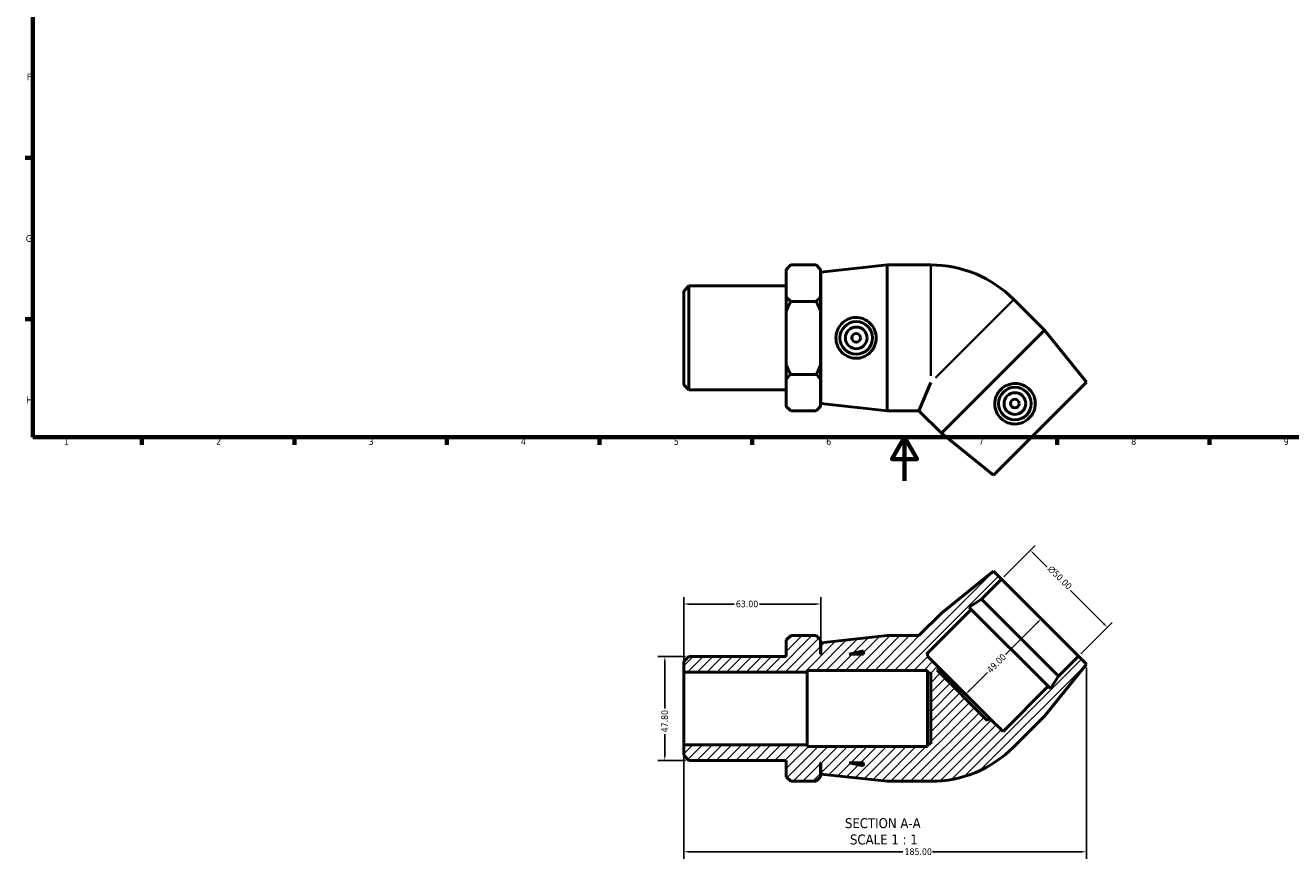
# Model space of a CAD drawing. Header units: millimetres. Extents: x 0 to 903, y -174 to 594.
# Tile 1 of 3: x 17 to 598, y -174 to 209. Entities that reach past the tile are written whole.
import ezdxf

# ---------------------------------------------------------------- set-up
doc = ezdxf.new("R2010")
doc.units = ezdxf.units.MM
for name, color, linetype, lineweight in [('Border (ANSI)', 7, 'Continuous', 70), ('Dimension (ANSI)', 7, 'Continuous', 25), ('Hatch (ANSI)', 7, 'Continuous', 18), ('Symbol (ANSI)', 7, 'Continuous', 25), ('Visible (ANSI)', 7, 'Continuous', 50), ('Visible Narrow (ANSI)', 7, 'Continuous', 35)]:
    doc.layers.add(name, color=color, linetype=linetype, lineweight=lineweight)
doc.styles.add('Label Text (ANSI)', font='tahoma.ttf')
doc.styles.add('Note Text (ANSI)', font='tahoma.ttf')
doc.dimstyles.new('Default - mm (ANSI)', dxfattribs={"dimtxt": 3.048, "dimasz": 2.5, "dimexe": 3.175, "dimexo": 1.6002, "dimgap": 0.8, "dimtad": 0, "dimtoh": 1, "dimrnd": 1e-08, "dimzin": 4, "dimdsep": 46, "dimtxsty": 'Note Text (ANSI)', "dimcen": 0.09, "dimdle": 10, "dimclrd": 256, "dimclre": 256, "dimclrt": 230, "dimadec": 1, "dimazin": 1, "dimtfac": 1, "dimtofl": 0, "dimtmove": 0, "dimatfit": 3, "dimfxl": 1, "dimtolj": 1, "dimtzin": 4, "dimlwd": -1, "dimlwe": -1, "dimarcsym": 0})

# ---------------------------------------------------------------- blocks, each defined once
blk = doc.blocks.new('Borders Default Border')
at = {"layer": 'Border (ANSI)'}
for p, q in [((20, 148.5), (16.55, 148.5)), ((20, 74.25), (16.55, 74.25)), ((70.08, 20), (70.08, 16.55)), ((140.17, 20), (140.17, 16.55)), ((210.25, 20), (210.25, 16.55)), ((280.33, 20), (280.33, 16.55)), ((350.42, 20), (350.42, 16.55)), ((490.58, 20), (490.58, 16.55)), ((560.67, 20), (560.67, 16.55))]:
    blk.add_line(p, q, dxfattribs=at)
at = {"layer": 'Border (ANSI)', "flags": 128}
for points in [[(20, 20), (20, 574), (821, 574), (821, 20), (20, 20)], [(420.5, 0), (420.5, 20), (414.73, 10), (426.27, 10), (420.5, 20)]]:
    blk.add_lwpolyline(points, dxfattribs=at)
at = {"layer": 'Border (ANSI)', "color": 230, "true_color": 0xff0080, "char_height": 3.05, "attachment_point": 7, "style": 'Note Text (ANSI)'}
for s, insert in [('F', (17.29, 184.1)), ('G', (16.81, 109.79)), ('H', (16.97, 35.6)), ('1', (34.35, 16.55)), ('2', (104.2, 16.55)), ('3', (174.26, 16.49)), ('4', (244.23, 16.55)), ('5', (314.48, 16.49)), ('6', (384.49, 16.49)), ('7', (454.6, 16.55)), ('8', (524.63, 16.48)), ('9', (594.7, 16.49))]:
    blk.add_mtext(s, dxfattribs=dict(at, insert=insert))
blk = doc.blocks.new('*D7')
at = {"layer": 'Defpoints', "color": 0, "transparency": 16777216}
for p in [(321.42, -80.67), (310.36, -128.48), (321.42, -128.48)]:
    blk.add_point(p, dxfattribs=at)
at = {"layer": 'Dimension (ANSI)', "transparency": 16777216}
for p, q in [((319.82, -80.67), (307.18, -80.67)), ((310.36, -83.17), (310.36, -104.59)), ((310.36, -125.98), (310.36, -116.37)), ((319.82, -128.48), (307.18, -128.48))]:
    blk.add_line(p, q, dxfattribs=at)
for points in [[(309.94, -83.17), (310.77, -83.17), (310.36, -80.67)], [(309.94, -125.98), (310.77, -125.98), (310.36, -128.48)]]:
    blk.add_solid(points, dxfattribs=at)
at = {"layer": 'Dimension (ANSI)', "color": 230, "true_color": 0xff0080, "transparency": 16777216, "insert": (308.76, -115.57), "char_height": 3.048, "attachment_point": 1, "rotation": 90, "style": 'Note Text (ANSI)'}
blk.add_mtext('\\A1;47.80', dxfattribs=at)
blk = doc.blocks.new('*D8')
at = {"layer": 'Defpoints', "color": 0, "transparency": 16777216}
for p in [(319.03, -56.6), (382.03, -74.42), (319.03, -87.84)]:
    blk.add_point(p, dxfattribs=at)
at = {"layer": 'Dimension (ANSI)', "transparency": 16777216}
for p, q in [((319.03, -86.24), (319.03, -53.43)), ((321.53, -56.6), (342.19, -56.6)), ((379.53, -56.6), (353.87, -56.6)), ((382.03, -72.82), (382.03, -53.43))]:
    blk.add_line(p, q, dxfattribs=at)
for points in [[(321.53, -56.19), (321.53, -57.02), (319.03, -56.6)], [(379.53, -56.19), (379.53, -57.02), (382.03, -56.6)]]:
    blk.add_solid(points, dxfattribs=at)
at = {"layer": 'Dimension (ANSI)', "color": 230, "true_color": 0xff0080, "transparency": 16777216, "insert": (342.99, -55.02), "char_height": 3.048, "attachment_point": 1, "style": 'Note Text (ANSI)'}
blk.add_mtext('\\A1;63.00', dxfattribs=at)
blk = doc.blocks.new('*D9')
at = {"layer": 'Defpoints', "color": 0, "transparency": 16777216}
for p in [(478.3, -31.93), (465.03, -45.19), (500.39, -80.55)]:
    blk.add_point(p, dxfattribs=at)
at = {"layer": 'Dimension (ANSI)', "transparency": 16777216}
for p, q in [((466.17, -44.06), (480.54, -29.69)), ((480.06, -33.7), (486.02, -39.66)), ((511.88, -65.52), (496.73, -50.37)), ((501.52, -79.42), (515.9, -65.04))]:
    blk.add_line(p, q, dxfattribs=at)
for points in [[(480.36, -33.41), (479.77, -34), (478.3, -31.93)], [(512.18, -65.23), (511.59, -65.81), (513.65, -67.29)]]:
    blk.add_solid(points, dxfattribs=at)
at = {"layer": 'Dimension (ANSI)', "color": 230, "true_color": 0xff0080, "transparency": 16777216, "insert": (488.21, -38.6), "char_height": 3.048, "attachment_point": 1, "rotation": 315, "style": 'Note Text (ANSI)'}
blk.add_mtext('\\A1;\\fAIGDT|b0|i0;\\H3.0480;\\ln\\fTahoma|b0|i0;\\H3.0480;50.00', dxfattribs=at)
blk = doc.blocks.new('*D10')
at = {"layer": 'Defpoints', "color": 0, "transparency": 16777216}
for p in [(482.71, -62.87), (448.06, -97.52), (448.59, -98.05)]:
    blk.add_point(p, dxfattribs=at)
at = {"layer": 'Dimension (ANSI)', "transparency": 16777216}
for p, q in [((481.47, -65.17), (466.9, -79.74)), ((450.36, -96.28), (458.57, -88.07))]:
    blk.add_line(p, q, dxfattribs=at)
for points in [[(481.18, -64.87), (481.77, -65.46), (483.24, -63.4)], [(450.06, -95.99), (450.65, -96.57), (448.59, -98.05)]]:
    blk.add_solid(points, dxfattribs=at)
at = {"layer": 'Dimension (ANSI)', "color": 230, "true_color": 0xff0080, "transparency": 16777216, "insert": (458.02, -86.38), "char_height": 3.048, "attachment_point": 1, "rotation": 45, "style": 'Note Text (ANSI)'}
blk.add_mtext('\\A1;49.00', dxfattribs=at)
blk = doc.blocks.new('*D11')
at = {"layer": 'Defpoints', "color": 0, "transparency": 16777216}
for p in [(504.03, -84.19), (319.03, -121.31), (504.03, -170.45)]:
    blk.add_point(p, dxfattribs=at)
at = {"layer": 'Dimension (ANSI)', "transparency": 16777216}
for p, q in [((504.03, -85.79), (504.03, -173.63)), ((319.03, -122.91), (319.03, -173.63)), ((321.53, -170.45), (419.69, -170.45)), ((501.53, -170.45), (433.37, -170.45))]:
    blk.add_line(p, q, dxfattribs=at)
for points in [[(321.53, -170.03), (321.53, -170.87), (319.03, -170.45)], [(501.53, -170.03), (501.53, -170.87), (504.03, -170.45)]]:
    blk.add_solid(points, dxfattribs=at)
at = {"layer": 'Dimension (ANSI)', "color": 230, "true_color": 0xff0080, "transparency": 16777216, "insert": (420.49, -168.86), "char_height": 3.048, "attachment_point": 1, "style": 'Note Text (ANSI)'}
blk.add_mtext('\\A1;185.00', dxfattribs=at)

msp = doc.modelspace()

# ---------------------------------------------------------------- hatches: boundary and pattern name
at = {"layer": 'Hatch (ANSI)'}
h = msp.add_hatch(dxfattribs=at)
h.set_pattern_fill('ANSI31', color=256, scale=25.4, style=0)
h.set_pattern_definition([(45, (0, 0), (-2.245064, 2.245064), [])])
edge = h.paths.add_edge_path()
edge.add_line((437.457, -60.75), (427.132, -71.075))
edge.add_line((427.132, -71.075), (412.531, -71.075))
edge.add_line((412.531, -71.075), (382.031, -74.425))
edge.add_line((382.031, -74.425), (382.031, -79.575))
edge.add_line((382.031, -79.575), (381.931, -79.575))
edge.add_line((381.931, -79.575), (381.931, -73.085))
edge.add_line((381.931, -73.085), (379.921, -71.075))
edge.add_line((379.921, -71.075), (368.191, -71.075))
edge.add_line((368.191, -71.075), (366.181, -73.085))
edge.add_line((366.181, -73.085), (366.181, -80.673))
edge.add_line((366.181, -80.673), (321.421, -80.673))
edge.add_line((321.421, -80.673), (319.031, -83.063))
edge.add_line((319.031, -83.063), (319.031, -87.844))
edge.add_line((319.031, -87.844), (375.731, -87.844))
edge.add_line((375.731, -87.844), (375.731, -87.075))
edge.add_line((375.731, -87.075), (431.031, -87.075))
edge.add_line((431.031, -87.075), (431.031, -88.325))
edge.add_line((431.031, -88.325), (432.501, -88.325))
edge.add_line((432.501, -88.325), (432.501, -120.825))
edge.add_line((432.501, -120.825), (431.031, -120.825))
edge.add_line((431.031, -120.825), (431.031, -122.075))
edge.add_line((431.031, -122.075), (375.731, -122.075))
edge.add_line((375.731, -122.075), (375.731, -121.306))
edge.add_line((375.731, -121.306), (319.031, -121.306))
edge.add_line((319.031, -121.306), (319.031, -126.086))
edge.add_line((319.031, -126.086), (321.421, -128.476))
edge.add_line((321.421, -128.476), (366.181, -128.476))
edge.add_line((366.181, -128.476), (366.181, -136.065))
edge.add_line((366.181, -136.065), (368.191, -138.075))
edge.add_line((368.191, -138.075), (379.921, -138.075))
edge.add_line((379.921, -138.075), (381.931, -136.065))
edge.add_line((381.931, -136.065), (381.931, -129.575))
edge.add_line((381.931, -129.575), (382.031, -129.575))
edge.add_line((382.031, -129.575), (382.031, -134.725))
edge.add_line((382.031, -134.725), (412.531, -138.075))
edge.add_line((412.531, -138.075), (432.501, -138.075))
edge.add_ellipse((432.501, -84.036), major_axis=(0, -54.039), ratio=1, start_angle=0, end_angle=45)
edge.add_line((470.712, -122.247), (484.833, -108.126))
edge.add_line((484.833, -108.126), (504.031, -84.191))
edge.add_line((504.031, -84.191), (500.39, -80.549))
edge.add_line((500.39, -80.549), (491.15, -89.789))
edge.add_line((491.15, -89.789), (487.512, -95.39))
edge.add_line((487.512, -95.39), (486.53, -94.408))
edge.add_line((486.53, -94.408), (465.741, -115.197))
edge.add_line((465.741, -115.197), (459.554, -109.01))
edge.add_line((459.554, -109.01), (458.515, -110.05))
edge.add_line((458.515, -110.05), (435.534, -87.069))
edge.add_line((435.534, -87.069), (436.573, -86.029))
edge.add_line((436.573, -86.029), (431.031, -80.487))
edge.add_line((431.031, -80.487), (431.031, -79.575))
edge.add_line((431.031, -79.575), (430.653, -79.575))
edge.add_line((430.653, -79.575), (451.175, -59.053))
edge.add_line((451.175, -59.053), (450.193, -58.071))
edge.add_line((450.193, -58.071), (455.795, -54.433))
edge.add_line((455.795, -54.433), (465.034, -45.194))
edge.add_line((465.034, -45.194), (461.393, -41.552))
edge.add_line((461.393, -41.552), (437.457, -60.75))
h.paths.add_polyline_path([(401.631, -130.964), (395.098, -129.575), (401.631, -129.575)], flags=0)
h.paths.add_polyline_path([(395.098, -79.575), (401.631, -78.186), (401.631, -79.575)], flags=0)

# ---------------------------------------------------------------- linework, layer by layer
at = {"layer": 'Visible (ANSI)'}
for p, q in [((366.181, 97.172), (368.191, 99.182)), ((379.921, 99.182), (368.191, 99.182)), ((381.931, 97.172), (379.921, 99.182)), ((382.031, 95.832), (412.531, 99.182)), ((412.531, 32.182), (412.531, 99.182)), ((412.531, 99.182), (432.501, 99.182)), ((366.181, 96.93), (366.181, 97.172)), ((366.181, 84.685), (366.181, 96.93)), ((381.931, 97.172), (381.931, 96.93)), ((381.931, 96.93), (381.931, 84.685)), ((382.031, 35.532), (382.031, 95.832)), ((319.031, 87.194), (321.421, 89.584)), ((321.421, 89.584), (321.421, 41.781)), ((321.421, 89.584), (366.181, 89.584)), ((381.931, 90.682), (382.031, 90.682)), ((319.031, 44.171), (319.031, 87.194)), ((366.181, 77.927), (366.181, 84.685)), ((368.191, 82.432), (379.921, 82.432)), ((381.931, 84.685), (381.931, 77.927)), ((484.833, 69.234), (470.712, 83.355)), ((366.181, 53.437), (366.181, 77.927)), ((381.931, 77.927), (381.931, 53.437)), ((484.833, 69.234), (437.457, 21.858)), ((504.031, 45.298), (484.833, 69.234)), ((366.181, 46.68), (366.181, 53.437)), ((381.931, 53.437), (381.931, 46.68)), ((366.181, 34.435), (366.181, 46.68)), ((368.191, 48.932), (379.921, 48.932)), ((381.931, 46.68), (381.931, 34.435)), ((319.031, 44.171), (321.421, 41.781)), ((321.421, 41.781), (366.181, 41.781)), ((432.501, 45.143), (427.132, 32.182)), ((504.031, 45.298), (461.393, 2.66)), ((381.931, 40.682), (382.031, 40.682)), ((382.031, 35.532), (412.531, 32.182)), ((366.181, 34.192), (366.181, 34.435)), ((366.181, 34.192), (368.191, 32.182)), ((379.921, 32.182), (368.191, 32.182)), ((381.931, 34.192), (379.921, 32.182)), ((381.931, 34.435), (381.931, 34.192)), ((412.531, 32.182), (427.132, 32.182)), ((437.457, 21.858), (427.132, 32.182)), ((461.393, 2.66), (437.457, 21.858)), ((461.393, -41.552), (437.457, -60.75)), ((455.795, -54.433), (465.034, -45.194)), ((465.034, -45.194), (461.393, -41.552)), ((465.034, -45.194), (500.39, -80.549)), ((450.193, -58.071), (455.795, -54.433)), ((451.175, -59.053), (450.193, -58.071)), ((455.795, -54.433), (491.15, -89.789)), ((437.457, -60.75), (427.132, -71.075)), ((430.653, -79.575), (451.175, -59.053)), ((451.175, -59.053), (486.53, -94.408)), ((368.191, -71.075), (366.181, -73.085)), ((366.181, -73.085), (366.181, -80.673)), ((379.921, -71.075), (368.191, -71.075)), ((381.931, -73.085), (379.921, -71.075)), ((381.931, -79.575), (381.931, -73.085)), ((412.531, -71.075), (382.031, -74.425)), ((382.031, -74.425), (382.031, -79.575)), ((427.132, -71.075), (412.531, -71.075)), ((321.421, -80.673), (319.031, -83.063)), ((366.181, -80.673), (321.421, -80.673)), ((382.031, -79.575), (381.931, -79.575)), ((395.098, -79.575), (401.631, -78.186)), ((401.631, -79.575), (395.098, -79.575)), ((401.631, -78.186), (401.631, -79.575)), ((431.031, -79.575), (430.653, -79.575)), ((431.031, -80.487), (431.031, -79.575)), ((436.573, -86.029), (431.031, -80.487)), ((500.39, -80.549), (491.15, -89.789)), ((504.031, -84.191), (500.39, -80.549)), ((319.031, -83.063), (319.031, -87.844)), ((375.731, -87.844), (375.731, -87.075)), ((375.731, -87.075), (431.031, -87.075)), ((431.031, -87.075), (431.031, -88.325)), ((435.534, -87.069), (436.573, -86.029)), ((458.515, -110.05), (435.534, -87.069)), ((459.554, -109.01), (436.573, -86.029)), ((484.833, -108.126), (504.031, -84.191)), ((319.031, -87.844), (375.731, -87.844)), ((319.031, -121.306), (319.031, -87.844)), ((375.731, -121.306), (375.731, -87.844)), ((431.031, -88.325), (432.501, -88.325)), ((431.031, -88.325), (431.031, -120.825)), ((432.501, -88.325), (432.501, -120.825)), ((491.15, -89.789), (487.512, -95.39)), ((486.53, -94.408), (465.741, -115.197)), ((487.512, -95.39), (486.53, -94.408)), ((459.554, -109.01), (458.515, -110.05)), ((465.741, -115.197), (459.554, -109.01)), ((470.712, -122.247), (484.833, -108.126)), ((375.731, -121.306), (319.031, -121.306)), ((319.031, -121.306), (319.031, -126.086)), ((375.731, -122.075), (375.731, -121.306)), ((431.031, -122.075), (375.731, -122.075)), ((432.501, -120.825), (431.031, -120.825)), ((431.031, -120.825), (431.031, -122.075)), ((319.031, -126.086), (321.421, -128.476)), ((321.421, -128.476), (366.181, -128.476)), ((366.181, -128.476), (366.181, -136.065)), ((381.931, -136.065), (381.931, -129.575)), ((381.931, -129.575), (382.031, -129.575)), ((382.031, -129.575), (382.031, -134.725)), ((401.631, -130.964), (395.098, -129.575)), ((395.098, -129.575), (401.631, -129.575)), ((401.631, -129.575), (401.631, -130.964)), ((366.181, -136.065), (368.191, -138.075)), ((379.921, -138.075), (368.191, -138.075)), ((379.921, -138.075), (381.931, -136.065)), ((382.031, -134.725), (412.531, -138.075)), ((412.531, -138.075), (432.501, -138.075))]:
    msp.add_line(p, q, dxfattribs=at)
for centre, radius in [((398.309, 65.682), 7.5), ((398.309, 65.682), 5), ((398.309, 65.682), 2), ((471.202, 35.489), 7.5), ((471.202, 35.489), 5), ((471.202, 35.489), 2)]:
    msp.add_circle(centre, radius, dxfattribs=at)
for centre, start, end in [((432.501, 45.143), 45, 90), ((432.501, -84.036), 270, 315)]:
    msp.add_arc(centre, 54.039, start, end, dxfattribs=at)
for points in [[(366.181, 96.93), (367.03, 98.021), (368.191, 99.182)], [(379.921, 99.182), (381.082, 98.021), (381.931, 96.93)], [(368.191, 82.432), (367.03, 83.593), (366.181, 84.685)], [(366.181, 77.927), (367.03, 80.11), (368.191, 82.432)], [(381.931, 84.685), (381.082, 83.593), (379.921, 82.432)], [(379.921, 82.432), (381.082, 80.11), (381.931, 77.927)], [(368.191, 48.932), (367.03, 51.255), (366.181, 53.437)], [(381.931, 53.437), (381.082, 51.255), (379.921, 48.932)], [(366.181, 46.68), (367.03, 47.771), (368.191, 48.932)], [(379.921, 48.932), (381.082, 47.771), (381.931, 46.68)], [(368.191, 32.182), (367.03, 33.343), (366.181, 34.435)], [(381.931, 34.435), (381.082, 33.343), (379.921, 32.182)]]:
    msp.add_rational_spline(points, [1, 1.00241153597, 1], degree=2, dxfattribs=at)
for points in [[(397.92, 56.308), (396.783, 56.345), (395.574, 56.61), (393.361, 57.604), (392.358, 58.332), (390.777, 59.987), (390.092, 61.029), (389.186, 63.3), (388.964, 64.53), (388.964, 66.834), (389.186, 68.064), (390.092, 70.336), (390.777, 71.377), (392.358, 73.032), (393.361, 73.761), (395.574, 74.754), (396.783, 75.02), (399.14, 75.096), (400.432, 74.878), (402.795, 73.933), (403.868, 73.206), (405.544, 71.533), (406.268, 70.48), (407.234, 68.156), (407.476, 66.883), (407.476, 64.481), (407.234, 63.209), (406.268, 60.884), (405.544, 59.832), (403.868, 58.158), (402.795, 57.431), (400.432, 56.486), (399.14, 56.269), (397.92, 56.308)], [(478.106, 41.842), (478.883, 41.013), (479.551, 39.97), (480.413, 37.703), (480.607, 36.478), (480.555, 34.19), (480.302, 32.969), (479.337, 30.722), (478.625, 29.696), (476.995, 28.066), (475.969, 27.354), (473.721, 26.388), (472.501, 26.136), (470.213, 26.084), (468.988, 26.278), (466.721, 27.14), (465.678, 27.808), (463.958, 29.421), (463.198, 30.487), (462.196, 32.826), (461.951, 34.099), (461.949, 36.468), (462.182, 37.724), (463.142, 40.051), (463.871, 41.122), (465.569, 42.82), (466.64, 43.549), (468.967, 44.509), (470.223, 44.742), (472.591, 44.74), (473.864, 44.495), (476.204, 43.493), (477.27, 42.733), (478.106, 41.842)]]:
    msp.add_open_spline(points, degree=3, knots=[0, 0, 0, 0, 0.3430384, 0.3430384, 0.6860768, 0.6860768, 1.0317229, 1.0317229, 1.377369, 1.377369, 1.7230152, 1.7230152, 2.0686613, 2.0686613, 2.4116997, 2.4116997, 2.7547381, 2.7547381, 3.1231312, 3.1231312, 3.4915243, 3.4915243, 3.8517413, 3.8517413, 4.2119584, 4.2119584, 4.5721754, 4.5721754, 4.9323925, 4.9323925, 5.3007856, 5.3007856, 5.6691787, 5.6691787, 5.6691787, 5.6691787], dxfattribs=at)
at = {"layer": 'Visible Narrow (ANSI)'}
for p, q in [((432.501, 48.217), (432.501, 98.974)), ((470.565, 83.207), (434.674, 47.317))]:
    msp.add_line(p, q, dxfattribs=at)

# ---------------------------------------------------------------- block references
msp.add_blockref('Borders Default Border', (0, 0))

# ---------------------------------------------------------------- texts
at = {"layer": 'Symbol (ANSI)', "char_height": 4.572, "attachment_point": 7, "style": 'Label Text (ANSI)'}
for s, insert in [('SECTION A-A', (393.107, -159.665)), ('SCALE 1 : 1', (395.426, -167.178))]:
    msp.add_mtext(s, dxfattribs=dict(at, insert=insert))

# ---------------------------------------------------------------- dimensions: what is measured, and where the dimension line sits
at = {"layer": 'Dimension (ANSI)'}
dim = msp.add_linear_dim(base=(478.295, -31.933), p1=(500.39, -80.549), p2=(465.034, -45.194), angle=315, text='\\fAIGDT|b0|i0;\\H3.0480;\\ln\\fTahoma|b0|i0;\\H3.0480;<>', dimstyle='Default - mm (ANSI)', override={"dimtoh": 0, "dimdec": 2, "dimtp": 0, "dimtm": 0, "dimtdec": 2, "dimatfit": 1}, dxfattribs=at)
dim.commit()
dim.dimension.update_dxf_attribs({"geometry": '*D9', "text_midpoint": (491.377, -45.014), "dimtype": 160})
for base, p1, p2, angle, override, picture, middle in [((319.031, -56.603), (382.031, -74.425), (319.031, -87.844), 180, {"dimtoh": 0, "dimdec": 2, "dimtp": 0, "dimtm": 0, "dimtdec": 2, "dimatfit": 1}, '*D8', (348.031, -56.603)), ((448.592, -98.048), (482.712, -62.871), (448.064, -97.52), 225, {"dimtoh": 0, "dimdec": 2, "dimse1": 1, "dimse2": 1, "dimtp": 0, "dimtm": 0, "dimtdec": 2, "dimatfit": 1}, '*D10', (462.734, -83.905)), ((310.356, -128.476), (321.421, -80.673), (321.421, -128.476), 90, {"dimtoh": 0, "dimdec": 2, "dimtp": 0, "dimtm": 0, "dimtdec": 2, "dimatfit": 1}, '*D7', (310.356, -110.48)), ((504.031, -170.452), (319.031, -121.306), (504.031, -84.191), 180, {"dimtoh": 0, "dimdec": 2, "dimtp": 0, "dimtm": 0, "dimtdec": 2, "dimatfit": 1}, '*D11', (426.531, -170.452))]:
    dim = msp.add_linear_dim(base=base, p1=p1, p2=p2, angle=angle, dimstyle='Default - mm (ANSI)', override=override, dxfattribs=at)
    dim.commit()
    dim.dimension.update_dxf_attribs({"geometry": picture, "text_midpoint": middle, "dimtype": 160})

doc.saveas('drawing.dxf')
